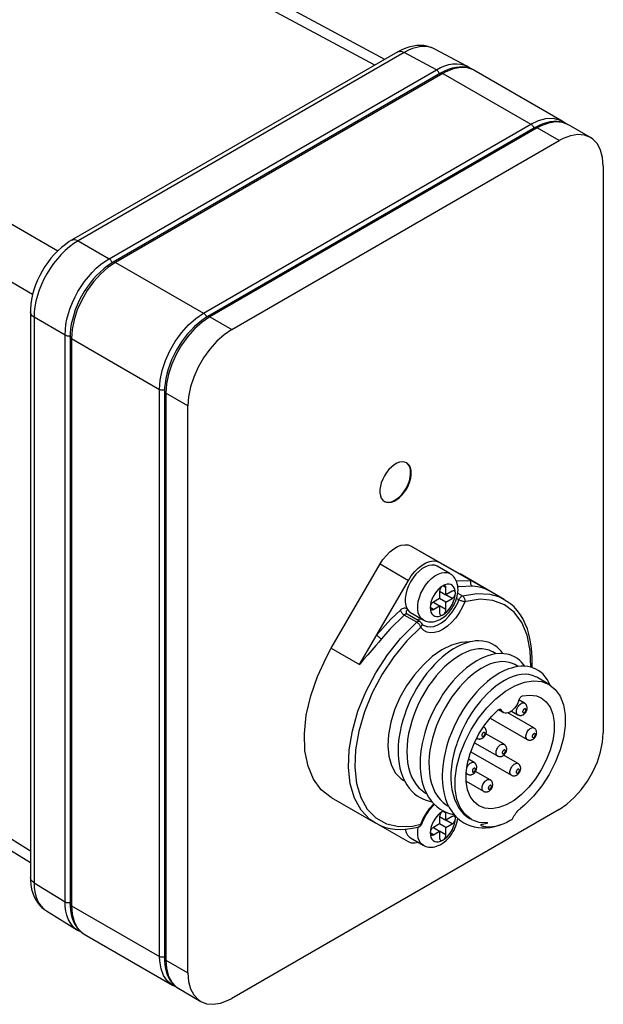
# Paper-space layout 'Layout1' of a CAD drawing. Extents: x 0 to 594, y 0 to 420.
# Tile 7 of 9: x 460 to 525, y 240 to 351. Entities that reach past the tile are written whole.
import ezdxf

# ---------------------------------------------------------------- set-up
doc = ezdxf.new("R2010")
doc.units = 0
doc.layers.add('LAYER0', color=7, linetype='CONTINUOUS')

# ---------------------------------------------------------------- blocks, each defined once
blk = doc.blocks.new('VIEW__0')
at = {"layer": 'LAYER0', "color": 136, "linetype": 'CONTINUOUS'}
for p, q in [((499.41, 345.59), (484.76, 353.47)), ((502.73, 347.03), (466.1, 325.87)), ((506.34, 345.08), (502.73, 347.03)), ((469.58, 323.86), (506.34, 345.08)), ((507.06, 344.68), (470.29, 323.45)), ((507.06, 344.68), (516.96, 338.97)), ((480.19, 317.74), (516.96, 338.97)), ((517.67, 338.56), (480.9, 317.33)), ((520.14, 337.13), (517.67, 338.56)), ((449.41, 333.06), (463.81, 324.75)), ((460.98, 319.85), (446.58, 328.16)), ((466.1, 325.87), (469.58, 323.86)), ((470.29, 323.45), (480.19, 317.74)), ((464.63, 315.29), (461.15, 317.3)), ((461.15, 317.3), (461.15, 253.77)), ((480.9, 317.33), (483.37, 315.9)), ((464.63, 251.62), (464.63, 315.29)), ((465.34, 314.88), (475.24, 309.17)), ((465.34, 314.88), (465.34, 251.19)), ((475.24, 245.48), (475.24, 309.17)), ((478.42, 307.33), (475.95, 308.76)), ((475.95, 308.76), (475.95, 245.07)), ((503.5, 291.58), (506.68, 289.75)), ((500.01, 289.57), (503.19, 287.73)), ((508.98, 288.47), (512.16, 286.63)), ((507.41, 286.92), (507.06, 287.12)), ((508.12, 285.69), (507.41, 286.1)), ((508.87, 285.55), (508.6, 285.7)), ((508.73, 286.29), (509.27, 285.98)), ((506, 284.47), (505.64, 284.67)), ((507.41, 284.47), (506.7, 284.87)), ((504.14, 283.02), (502.73, 283.84)), ((494.53, 280.12), (497.71, 278.29)), ((513.65, 273.14), (513.45, 273.25)), ((446.58, 266.11), (460.73, 257.36)), ((507.41, 261.6), (507.06, 261.81)), ((508.12, 260.38), (507.41, 260.79)), ((506, 259.15), (505.64, 259.36)), ((507.41, 259.15), (506.7, 259.56)), ((461.15, 253.77), (464.63, 251.62)), ((465.34, 251.19), (475.24, 245.48)), ((475.95, 245.07), (478.42, 243.64))]:
    blk.add_line(p, q, dxfattribs=at)
at = {"layer": 'LAYER0', "color": 4, "linetype": 'CONTINUOUS'}
for p, q in [((500.55, 346.25), (486.71, 353.7)), ((509.77, 345.47), (506.16, 347.41)), ((502, 347.09), (465.36, 325.94)), ((510.16, 345.21), (509.77, 345.47)), ((510.56, 345.03), (510.5, 345.07)), ((506.81, 344.71), (470.04, 323.48)), ((520.46, 339.31), (510.56, 345.03)), ((517.42, 338.58), (480.65, 317.36)), ((520.8, 339.08), (520.46, 339.31)), ((521.16, 338.91), (521.1, 338.94)), ((523.64, 337.48), (521.17, 338.91)), ((483.37, 315.9), (520.14, 337.13)), ((525.09, 334.27), (525.09, 270.59)), ((460.73, 317.9), (460.73, 254.37)), ((465.19, 315.09), (465.19, 251.4)), ((475.8, 308.96), (475.8, 245.27)), ((478.42, 243.64), (478.42, 307.33)), ((503.5, 291.58), (508.98, 288.47)), ((494.53, 280.12), (500.01, 289.57)), ((507.85, 288.49), (506.44, 289.31)), ((506.68, 289.75), (510.23, 287.73)), ((499.64, 281.61), (503.19, 287.73)), ((513.95, 285.59), (509.01, 288.45)), ((510.23, 287.73), (512.16, 286.63)), ((506.7, 286.51), (506.7, 285.69)), ((506.7, 286.51), (507.41, 286.1)), ((507.41, 286.1), (507.41, 286.92)), ((508.12, 286.51), (507.41, 286.1)), ((506.7, 285.69), (506, 285.28)), ((507.41, 285.28), (506.7, 285.69)), ((507.41, 285.28), (508.12, 285.69)), ((506, 285.28), (506.7, 284.87)), ((506, 284.47), (506.7, 284.87)), ((506.7, 284.87), (506.7, 284.06)), ((507.41, 284.47), (507.41, 285.28)), ((503.07, 283.93), (503.02, 283.97)), ((504.48, 283.11), (503.07, 283.93)), ((503.44, 284.11), (504.85, 283.3)), ((497.71, 278.29), (499.64, 281.61)), ((513.06, 279.47), (512.67, 279.7)), ((515.53, 278.04), (515.14, 278.27)), ((519, 276.04), (517.62, 276.84)), ((516.23, 273.94), (515.61, 274.3)), ((513.31, 273.2), (513.87, 272.88)), ((512.38, 272.27), (516.55, 269.86)), ((517.3, 271.16), (514.38, 272.85)), ((514.77, 273.05), (515.48, 272.64)), ((511.65, 271.29), (511.64, 271.3)), ((510.86, 270.01), (510.9, 269.99)), ((513.94, 269.32), (511.91, 270.49)), ((510.62, 269.5), (513.19, 268.02)), ((510.2, 268.48), (514.76, 265.85)), ((515.51, 267.15), (513.89, 268.08)), ((510.57, 267.27), (509.95, 267.63)), ((509.69, 266.05), (509.82, 265.97)), ((512.37, 265.34), (510.75, 266.28)), ((502.68, 265.25), (502.76, 265.21)), ((509.69, 265.16), (511.62, 264.04)), ((447.36, 264.31), (460.73, 256.04)), ((494.51, 263.34), (499.45, 260.48)), ((505.16, 263.83), (505.24, 263.78)), ((507.63, 262.4), (507.72, 262.35)), ((520.14, 262.01), (483.37, 240.78)), ((506.7, 261.2), (506.7, 260.38)), ((506.7, 261.2), (507.41, 260.79)), ((507.41, 260.79), (507.41, 261.6)), ((508.12, 261.2), (507.41, 260.79)), ((503.19, 258.37), (499.79, 260.3)), ((506.7, 260.38), (506, 259.97)), ((506, 259.97), (506.7, 259.56)), ((507.41, 259.97), (506.7, 260.38)), ((507.41, 259.97), (508.12, 260.38)), ((507.41, 259.15), (507.41, 259.97)), ((510.11, 260.97), (510.25, 260.89)), ((513.44, 260.23), (513.49, 260.24)), ((503.44, 258.8), (504.85, 257.99)), ((506, 259.15), (506.7, 259.56)), ((506.7, 259.56), (506.7, 258.75)), ((462.53, 250.61), (466.02, 248.45)), ((466.02, 248.45), (466.42, 248.24)), ((466.79, 247.99), (476.69, 242.27)), ((476.69, 242.27), (477.05, 242.1)), ((477.4, 241.87), (479.87, 240.44))]:
    blk.add_line(p, q, dxfattribs=at)
at = {"layer": 'LAYER0', "color": 4, "linetype": 'CONTINUOUS', "flags": 128}
for points in [[(506.16, 347.41), (505.95, 347.52), (505.62, 347.64), (505.28, 347.74), (504.92, 347.8), (504.55, 347.82), (504.16, 347.81), (503.76, 347.75), (503.34, 347.66), (502.9, 347.52), (502.45, 347.33), (502, 347.09)], [(510.5, 345.07), (510.28, 345.17), (509.96, 345.28), (509.63, 345.36), (509.27, 345.4), (508.9, 345.39), (508.51, 345.35), (508.1, 345.26), (507.68, 345.12), (507.26, 344.94), (506.81, 344.71)], [(510.5, 345.07), (509.82, 345.3), (509.07, 345.35), (508.25, 345.2), (507.4, 344.87), (507.06, 344.68)], [(510.56, 345.03), (510.5, 345.07)], [(521.1, 338.94), (520.89, 339.04), (520.57, 339.16), (520.23, 339.24), (519.88, 339.27), (519.5, 339.27), (519.11, 339.23), (518.71, 339.14), (518.29, 339), (517.87, 338.82), (517.42, 338.58)], [(523.64, 337.48), (522.98, 337.74), (522.23, 337.8), (521.42, 337.68), (520.57, 337.36), (520.14, 337.13)], [(525.09, 334.27), (525.01, 335.22), (524.79, 336.06), (524.43, 336.75), (523.93, 337.28), (523.64, 337.48)], [(465.36, 325.94), (465.1, 325.78), (464.66, 325.47), (464.23, 325.13), (463.81, 324.75), (463.42, 324.34), (463.04, 323.91), (462.69, 323.45), (462.36, 322.97), (462.06, 322.48), (461.78, 321.97), (461.54, 321.45), (461.32, 320.92), (461.13, 320.38), (460.98, 319.84), (460.86, 319.29), (460.78, 318.74), (460.73, 318.2), (460.73, 317.9)], [(470.04, 323.48), (469.8, 323.34), (469.38, 323.05), (468.97, 322.72), (468.56, 322.36), (468.17, 321.97), (467.8, 321.56), (467.44, 321.11), (467.1, 320.65), (466.79, 320.17), (466.49, 319.67), (466.23, 319.15), (465.99, 318.63), (465.78, 318.1), (465.6, 317.57), (465.45, 317.04), (465.33, 316.51), (465.25, 315.99), (465.2, 315.48), (465.19, 315.09)], [(480.65, 317.36), (480.41, 317.21), (479.99, 316.92), (479.57, 316.6), (479.17, 316.24), (478.78, 315.85), (478.4, 315.43), (478.05, 314.99), (477.71, 314.53), (477.39, 314.04), (477.1, 313.54), (476.83, 313.03), (476.59, 312.51), (476.38, 311.98), (476.2, 311.45), (476.05, 310.91), (475.94, 310.39), (475.86, 309.86), (475.81, 309.35), (475.8, 308.96)], [(483.37, 315.9), (482.51, 315.32), (481.68, 314.58), (480.9, 313.71), (480.19, 312.73), (479.58, 311.67), (479.08, 310.57), (478.72, 309.46), (478.5, 308.36), (478.42, 307.33)], [(503.01, 300.92), (502.77, 301.01), (502.5, 301.04), (502.21, 300.99), (501.91, 300.88), (501.6, 300.7), (501.3, 300.46), (501.01, 300.17), (500.74, 299.84), (500.51, 299.48), (500.31, 299.09), (500.15, 298.69), (500.05, 298.3), (499.99, 297.92), (499.99, 297.56), (500.05, 297.24), (500.15, 296.97), (500.31, 296.75), (500.51, 296.59)], [(503.45, 299.82), (503.43, 300.16), (503.35, 300.45), (503.22, 300.7), (503.04, 300.89), (502.97, 300.94)], [(503.52, 299.78), (503.5, 300.11), (503.42, 300.41), (503.29, 300.66), (503.11, 300.85), (503.01, 300.92)], [(500.47, 296.61), (500.71, 296.53), (500.98, 296.52), (501.28, 296.57), (501.58, 296.7), (501.89, 296.89), (502.19, 297.13), (502.48, 297.43), (502.74, 297.77), (502.97, 298.14), (503.16, 298.53), (503.31, 298.92), (503.4, 299.32), (503.45, 299.69), (503.45, 299.82)], [(500.51, 296.59), (500.74, 296.5), (501.01, 296.47), (501.3, 296.52), (501.6, 296.63), (501.91, 296.81), (502.21, 297.05), (502.5, 297.34), (502.77, 297.67), (503.01, 298.03), (503.2, 298.42), (503.36, 298.82), (503.46, 299.21), (503.52, 299.59), (503.52, 299.78)], [(500.01, 289.57), (500.34, 290.08), (500.72, 290.54), (501.12, 290.95), (501.55, 291.28), (501.98, 291.52), (502.4, 291.68), (502.81, 291.74), (503.18, 291.71), (503.5, 291.58)], [(503.19, 287.73), (503.52, 288.24), (503.9, 288.71), (504.31, 289.11), (504.73, 289.44), (505.16, 289.69), (505.59, 289.84), (505.99, 289.91), (506.36, 289.87), (506.68, 289.75)], [(506.44, 289.31), (506.15, 289.42), (505.83, 289.45), (505.49, 289.39), (505.12, 289.26), (504.75, 289.05), (504.39, 288.76), (504.04, 288.41), (503.72, 288.02), (503.44, 287.58), (503.2, 287.11), (503.01, 286.64), (502.89, 286.16), (502.82, 285.71), (502.82, 285.28), (502.89, 284.89), (503.01, 284.57), (503.08, 284.45)], [(506.85, 283.4), (507.03, 283.51), (507.23, 283.65), (507.42, 283.81), (507.59, 283.99), (507.76, 284.17), (507.92, 284.37), (508.06, 284.57), (508.2, 284.78), (508.32, 285), (508.42, 285.22), (508.52, 285.45), (508.6, 285.69), (508.67, 285.93), (508.72, 286.17), (508.75, 286.41), (508.77, 286.66), (508.76, 286.9), (508.73, 287.13), (508.69, 287.33), (508.64, 287.52), (508.57, 287.69), (508.49, 287.84), (508.4, 287.98), (508.3, 288.11), (508.19, 288.24), (508.06, 288.35), (507.93, 288.44), (507.85, 288.49)], [(508.98, 288.47), (509.01, 288.45)], [(507.06, 287.12), (507, 287.08), (506.94, 287.03), (506.88, 286.96), (506.83, 286.89), (506.79, 286.82), (506.75, 286.74), (506.73, 286.66), (506.71, 286.58), (506.7, 286.51)], [(507.31, 287.14), (507.26, 287.16), (507.21, 287.17), (507.15, 287.16), (507.09, 287.14), (507.06, 287.12)], [(507.41, 286.92), (507.41, 286.98), (507.39, 287.04), (507.36, 287.09), (507.33, 287.13), (507.31, 287.14)], [(508.37, 286.53), (508.32, 286.55), (508.27, 286.56), (508.21, 286.55), (508.15, 286.52), (508.12, 286.51)], [(508.47, 286.3), (508.47, 286.37), (508.45, 286.43), (508.43, 286.48), (508.39, 286.52), (508.37, 286.53)], [(508.12, 285.69), (508.18, 285.73), (508.24, 285.79), (508.3, 285.85), (508.35, 285.92), (508.39, 285.99), (508.43, 286.07), (508.45, 286.15), (508.47, 286.23), (508.47, 286.3)], [(513.31, 285.9), (513.95, 285.59)], [(513.95, 285.59), (514.55, 285.19)], [(503.08, 284.45), (503.29, 284.22), (503.44, 284.11)], [(506, 285.28), (505.94, 285.24), (505.88, 285.19), (505.82, 285.13), (505.77, 285.06), (505.73, 284.98), (505.69, 284.9), (505.67, 284.82), (505.65, 284.74), (505.64, 284.67)], [(505.64, 284.67), (505.65, 284.6), (505.67, 284.54), (505.69, 284.49), (505.73, 284.46), (505.75, 284.44)], [(505.75, 284.44), (505.8, 284.42), (505.85, 284.42), (505.91, 284.43), (505.97, 284.45), (506, 284.47)], [(507.06, 283.85), (507.12, 283.9), (507.18, 283.95), (507.24, 284.01), (507.29, 284.08), (507.33, 284.16), (507.36, 284.23), (507.39, 284.31), (507.41, 284.39), (507.41, 284.47)], [(517.08, 277.93), (517.09, 278.2), (517.1, 278.94), (517.07, 279.66), (517, 280.36), (516.89, 281.03), (516.74, 281.67), (516.56, 282.27), (516.33, 282.84), (516.07, 283.38), (515.77, 283.87), (515.43, 284.33), (515.06, 284.74), (514.66, 285.1), (514.59, 285.16)], [(504.85, 283.3), (504.88, 283.28), (505.02, 283.21), (505.17, 283.16), (505.32, 283.11), (505.48, 283.09), (505.64, 283.07), (505.81, 283.07), (505.99, 283.09), (506.17, 283.12), (506.36, 283.17), (506.55, 283.25), (506.75, 283.34), (506.85, 283.4)], [(506.7, 284.06), (506.71, 283.99), (506.73, 283.93), (506.75, 283.88), (506.79, 283.84), (506.81, 283.83)], [(506.81, 283.83), (506.86, 283.81), (506.91, 283.81), (506.97, 283.82), (507.03, 283.84), (507.06, 283.85)], [(513.8, 279.5), (513.77, 279.54), (513.61, 279.77), (513.42, 279.98), (513.18, 280.21), (512.9, 280.42), (512.56, 280.61), (512.27, 280.74), (511.97, 280.83), (511.54, 280.91), (511.12, 280.94), (510.74, 280.92), (510.41, 280.88), (510.09, 280.81), (509.76, 280.72), (509.42, 280.6), (509.05, 280.45), (508.67, 280.26), (508.26, 280.03), (507.84, 279.76), (507.41, 279.45), (506.98, 279.09), (506.55, 278.7), (506.12, 278.27), (505.7, 277.81), (505.28, 277.3), (504.88, 276.77), (504.49, 276.2), (504.12, 275.59), (503.77, 274.96), (503.45, 274.34), (503.18, 273.73), (502.94, 273.14), (502.74, 272.57), (502.57, 272.02), (502.39, 271.37), (502.26, 270.77), (502.16, 270.21), (502.1, 269.7), (502.06, 269.19), (502.04, 268.67), (502.05, 268.16), (502.08, 267.64), (502.15, 267.14), (502.24, 266.65), (502.38, 266.15), (502.56, 265.64), (502.78, 265.17), (503.02, 264.75), (503.29, 264.38), (503.62, 264.01), (503.88, 263.77), (504.18, 263.54), (504.5, 263.34), (504.81, 263.18), (505.08, 263.07), (505.31, 262.99), (505.58, 262.92), (505.84, 262.86)], [(494.51, 263.34), (493.41, 264.2), (492.54, 265.39), (491.92, 266.86), (491.58, 268.59), (491.51, 270.52), (491.73, 272.59), (492.22, 274.76), (492.98, 276.95), (493.98, 279.12), (494.53, 280.12)], [(510.06, 280.81), (509.08, 280.75), (508.03, 280.45), (506.95, 279.91), (505.88, 279.17), (504.85, 278.22), (503.88, 277.12), (503, 275.88), (502.25, 274.56), (501.65, 273.18), (501.21, 271.79), (500.95, 270.43), (500.87, 269.14), (500.98, 267.97), (501.28, 266.94), (501.75, 266.09), (502.39, 265.45), (502.68, 265.25)], [(512.67, 279.7), (512.64, 279.71), (512.28, 279.88), (511.9, 279.98), (511.5, 280.03), (511.07, 280.03), (510.61, 279.96), (510.15, 279.84), (509.69, 279.67), (509.19, 279.43), (508.7, 279.15), (508.22, 278.81), (507.74, 278.44), (507.25, 278), (506.77, 277.51), (506.61, 277.34)], [(516.27, 278.08), (516.1, 278.32), (515.9, 278.55), (515.71, 278.74), (515.45, 278.94), (515.13, 279.14), (514.79, 279.29), (514.5, 279.39), (514.24, 279.45), (513.93, 279.49), (513.45, 279.51), (512.96, 279.46), (512.51, 279.37), (512.1, 279.25), (511.69, 279.09), (511.28, 278.9), (510.87, 278.69), (510.48, 278.44), (510.11, 278.18), (509.73, 277.89), (509.32, 277.55), (508.9, 277.15), (508.54, 276.79), (508.18, 276.39), (507.82, 275.95), (507.45, 275.46), (507.08, 274.93), (506.71, 274.36), (506.35, 273.75), (506.03, 273.12), (505.73, 272.49), (505.47, 271.86), (505.24, 271.24), (505.05, 270.61), (504.88, 270), (504.75, 269.4), (504.64, 268.81), (504.57, 268.23), (504.53, 267.68), (504.51, 267.16), (504.53, 266.67), (504.56, 266.21), (504.63, 265.68), (504.72, 265.21), (504.83, 264.8), (504.98, 264.36), (505.2, 263.85), (505.47, 263.37), (505.75, 262.97), (506.04, 262.64), (506.38, 262.33), (506.76, 262.04), (507.17, 261.81), (507.57, 261.63), (507.91, 261.52), (508.29, 261.44), (508.32, 261.43)], [(519.11, 275.97), (519.02, 276.17), (518.81, 276.56), (518.57, 276.89), (518.32, 277.18), (518.06, 277.41), (517.79, 277.6), (517.52, 277.75), (517.25, 277.87), (516.95, 277.97), (516.61, 278.04), (516.24, 278.08), (515.86, 278.08), (515.48, 278.04), (515.12, 277.97), (514.77, 277.88), (514.44, 277.78), (513.92, 277.56), (513.41, 277.29), (512.89, 276.97), (512.49, 276.69), (512.08, 276.36), (511.66, 276), (511.22, 275.57), (510.85, 275.18), (510.47, 274.74), (510.09, 274.26), (509.7, 273.73), (509.32, 273.15), (508.94, 272.52), (508.6, 271.87), (508.29, 271.24), (508.02, 270.62), (507.79, 270.02), (507.6, 269.44), (507.44, 268.89), (507.31, 268.36), (507.2, 267.87), (507.12, 267.4), (507.05, 266.86), (507.01, 266.36), (506.99, 265.91), (506.99, 265.48), (507.01, 265.04), (507.06, 264.58), (507.13, 264.11), (507.24, 263.59), (507.38, 263.14), (507.56, 262.67), (507.79, 262.21), (508.02, 261.83), (508.24, 261.53), (508.48, 261.25), (508.76, 260.98), (509.08, 260.72), (509.42, 260.5), (509.79, 260.31), (510.19, 260.16), (510.6, 260.04), (511.02, 259.97), (511.44, 259.93), (511.87, 259.94), (512.39, 259.99), (512.91, 260.08), (513.44, 260.23), (513.44, 260.23)], [(515.14, 278.27), (514.89, 278.39), (514.51, 278.52), (514.11, 278.59), (513.69, 278.6), (513.26, 278.56), (512.79, 278.46), (512.31, 278.3), (511.84, 278.09), (511.36, 277.83), (510.86, 277.51), (510.37, 277.13), (509.89, 276.72), (509.42, 276.27), (509.31, 276.15)], [(506.61, 277.34), (506.33, 277.01), (505.89, 276.46), (505.47, 275.87), (505.07, 275.25), (504.71, 274.62), (504.38, 273.97), (504.07, 273.28), (503.8, 272.58), (503.64, 272.13)], [(517.62, 276.84), (517.48, 276.91), (517.12, 277.06), (516.74, 277.14), (516.32, 277.18), (515.87, 277.15), (515.43, 277.07), (514.96, 276.94), (514.48, 276.74), (513.99, 276.49), (513.5, 276.19), (513.02, 275.85), (512.53, 275.44), (512.05, 274.99), (511.59, 274.51), (511.28, 274.16)], [(509.31, 276.15), (508.96, 275.76), (508.51, 275.21), (508.09, 274.65), (507.69, 274.05), (507.31, 273.41), (506.96, 272.75), (506.65, 272.09), (506.37, 271.41), (506.2, 270.97)], [(510.25, 260.89), (509.56, 261.44), (509.02, 262.21), (508.65, 263.16), (508.46, 264.28), (508.46, 265.53), (508.65, 266.86), (509.02, 268.24), (509.56, 269.63), (510.25, 270.99), (511.08, 272.27), (512.01, 273.43), (513.02, 274.44), (514.09, 275.27), (515.16, 275.89), (516.23, 276.29), (517.24, 276.45), (518.17, 276.36), (519, 276.04)], [(519, 276.04), (519.69, 275.49), (520.23, 274.72), (520.6, 273.76), (520.79, 272.64), (520.79, 271.4), (520.6, 270.06), (520.23, 268.68), (519.69, 267.29), (519, 265.94), (518.17, 264.66), (517.24, 263.5), (516.23, 262.49), (515.77, 262.1)], [(518.12, 274.53), (518.68, 274.08), (519.11, 273.47), (519.41, 272.7), (519.56, 271.81), (519.56, 270.81), (519.41, 269.74), (519.11, 268.64), (518.68, 267.53), (518.12, 266.44), (517.46, 265.42), (516.72, 264.49), (515.91, 263.68), (515.06, 263.02), (514.19, 262.52), (513.34, 262.2), (512.53, 262.08), (511.79, 262.14), (511.12, 262.4)], [(515.6, 274.27), (515.63, 274.35), (515.67, 274.43), (515.72, 274.51), (515.77, 274.57), (515.82, 274.63), (515.88, 274.68), (515.95, 274.72), (516.01, 274.75), (516.03, 274.76)], [(516.03, 274.76), (516.83, 274.85), (517.57, 274.76), (518.12, 274.53)], [(511.28, 274.16), (511.14, 273.99), (510.71, 273.42), (510.29, 272.82), (509.91, 272.2), (509.56, 271.57), (509.23, 270.89), (508.93, 270.2), (508.67, 269.52), (508.63, 269.38)], [(513.22, 273.13), (513.28, 273.18), (513.34, 273.22), (513.4, 273.24), (513.46, 273.25), (513.51, 273.25), (513.56, 273.23), (513.57, 273.23)], [(513.57, 273.23), (513.61, 273.2), (513.64, 273.16), (513.65, 273.14)], [(515.6, 274.27), (515.52, 274.04), (515.41, 273.8), (515.27, 273.58), (515.11, 273.37), (514.94, 273.19), (514.76, 273.04), (514.58, 272.93), (514.39, 272.85), (514.22, 272.81), (514.05, 272.82), (513.91, 272.86), (513.87, 272.88)], [(516.11, 272.65), (516.15, 272.68), (516.2, 272.72), (516.25, 272.76), (516.29, 272.8), (516.34, 272.85), (516.37, 272.9), (516.41, 272.96), (516.44, 273.01), (516.47, 273.07), (516.49, 273.13), (516.51, 273.2), (516.52, 273.26), (516.53, 273.33), (516.53, 273.39), (516.53, 273.45), (516.52, 273.5), (516.51, 273.56), (516.5, 273.61), (516.48, 273.65), (516.46, 273.7), (516.44, 273.74), (516.41, 273.78), (516.38, 273.82), (516.34, 273.86), (516.3, 273.89), (516.26, 273.92), (516.23, 273.94)], [(503.64, 272.13), (503.57, 271.9), (503.38, 271.22), (503.22, 270.52), (503.11, 269.83), (503.05, 269.17), (503.02, 268.52), (503.04, 267.88), (503.11, 267.27), (503.22, 266.71), (503.36, 266.18), (503.56, 265.67), (503.8, 265.2), (504.07, 264.79), (504.38, 264.43), (504.74, 264.11), (505.13, 263.84), (505.16, 263.83)], [(511.12, 262.4), (510.57, 262.84), (510.14, 263.46), (509.84, 264.22), (509.69, 265.12), (509.69, 266.11), (509.84, 267.18), (510.14, 268.29), (510.57, 269.4), (511.12, 270.48), (511.79, 271.51), (512.53, 272.44), (513.22, 273.13)], [(513.87, 272.88), (513.76, 272.97), (513.66, 273.11), (513.65, 273.14)], [(515.48, 272.64), (515.51, 272.62), (515.55, 272.6), (515.6, 272.59), (515.65, 272.58), (515.69, 272.57), (515.74, 272.56), (515.79, 272.56), (515.84, 272.56), (515.89, 272.57), (515.94, 272.58), (515.99, 272.6), (516.04, 272.62), (516.09, 272.64), (516.11, 272.65)], [(506.2, 270.97), (506.12, 270.71), (505.91, 270.01), (505.75, 269.33), (505.62, 268.65), (505.54, 267.97), (505.5, 267.3), (505.51, 266.67), (505.55, 266.06), (505.65, 265.47), (505.79, 264.91), (505.96, 264.41), (506.18, 263.94), (506.45, 263.5), (506.75, 263.11), (507.09, 262.79), (507.45, 262.51), (507.63, 262.4)], [(511.52, 270), (511.57, 270.03), (511.62, 270.07), (511.66, 270.11), (511.71, 270.15), (511.75, 270.2), (511.79, 270.25), (511.82, 270.31), (511.85, 270.37), (511.88, 270.42), (511.9, 270.49), (511.92, 270.55), (511.94, 270.62), (511.95, 270.68), (511.95, 270.74), (511.95, 270.8), (511.94, 270.86), (511.93, 270.91), (511.91, 270.96), (511.9, 271.01), (511.87, 271.05), (511.85, 271.09), (511.82, 271.13), (511.79, 271.17), (511.75, 271.21), (511.72, 271.24), (511.67, 271.27), (511.65, 271.29)], [(517.18, 269.87), (517.22, 269.9), (517.27, 269.93), (517.32, 269.97), (517.37, 270.02), (517.41, 270.07), (517.45, 270.12), (517.48, 270.17), (517.51, 270.23), (517.54, 270.29), (517.56, 270.35), (517.58, 270.42), (517.6, 270.48), (517.6, 270.55), (517.61, 270.61), (517.6, 270.67), (517.6, 270.72), (517.59, 270.77), (517.57, 270.82), (517.55, 270.87), (517.53, 270.92), (517.51, 270.96), (517.48, 271), (517.45, 271.04), (517.41, 271.08), (517.37, 271.11), (517.33, 271.14), (517.3, 271.16)], [(510.9, 269.99), (510.92, 269.98), (510.97, 269.96), (511.01, 269.94), (511.06, 269.93), (511.11, 269.92), (511.16, 269.91), (511.21, 269.91), (511.25, 269.92), (511.3, 269.92), (511.35, 269.93), (511.4, 269.95), (511.45, 269.97), (511.5, 269.99), (511.52, 270)], [(516.55, 269.86), (516.58, 269.84), (516.63, 269.82), (516.67, 269.81), (516.72, 269.79), (516.77, 269.78), (516.81, 269.78), (516.86, 269.78), (516.91, 269.78), (516.96, 269.79), (517.01, 269.8), (517.06, 269.82), (517.11, 269.84), (517.16, 269.86), (517.18, 269.87)], [(520.14, 262.01), (521, 262.6), (521.83, 263.33), (522.61, 264.21), (523.32, 265.19), (523.93, 266.24), (524.43, 267.35), (524.79, 268.46), (525.01, 269.55), (525.09, 270.59)], [(508.63, 269.38), (508.46, 268.84), (508.27, 268.14), (508.13, 267.44), (508.04, 266.77), (507.98, 266.11), (507.97, 265.46), (508.01, 264.83), (508.08, 264.24), (508.21, 263.69), (508.37, 263.15), (508.58, 262.66), (508.83, 262.22), (509.11, 261.82), (509.44, 261.47), (509.81, 261.16), (510.11, 260.97)], [(513.81, 268.03), (513.86, 268.06), (513.91, 268.09), (513.96, 268.14), (514, 268.18), (514.04, 268.23), (514.08, 268.28), (514.12, 268.34), (514.15, 268.39), (514.17, 268.45), (514.2, 268.51), (514.22, 268.58), (514.23, 268.64), (514.24, 268.71), (514.24, 268.77), (514.24, 268.83), (514.23, 268.88), (514.22, 268.93), (514.21, 268.98), (514.19, 269.03), (514.17, 269.08), (514.14, 269.12), (514.12, 269.16), (514.08, 269.2), (514.05, 269.24), (514.01, 269.27), (513.97, 269.3), (513.94, 269.32)], [(513.19, 268.02), (513.22, 268), (513.26, 267.98), (513.31, 267.97), (513.35, 267.95), (513.4, 267.94), (513.45, 267.94), (513.5, 267.94), (513.55, 267.94), (513.6, 267.95), (513.65, 267.96), (513.7, 267.98), (513.75, 268), (513.8, 268.02), (513.81, 268.03)], [(510.45, 265.98), (510.49, 266.01), (510.54, 266.05), (510.59, 266.09), (510.64, 266.13), (510.68, 266.18), (510.72, 266.23), (510.75, 266.29), (510.78, 266.35), (510.81, 266.4), (510.83, 266.47), (510.85, 266.53), (510.86, 266.6), (510.87, 266.66), (510.88, 266.72), (510.87, 266.78), (510.87, 266.84), (510.86, 266.89), (510.84, 266.94), (510.82, 266.99), (510.8, 267.03), (510.78, 267.07), (510.75, 267.11), (510.72, 267.15), (510.68, 267.19), (510.64, 267.22), (510.6, 267.25), (510.57, 267.27)], [(515.38, 265.87), (515.43, 265.9), (515.48, 265.93), (515.52, 265.97), (515.57, 266.02), (515.61, 266.07), (515.65, 266.12), (515.68, 266.17), (515.71, 266.23), (515.74, 266.29), (515.76, 266.35), (515.78, 266.41), (515.8, 266.48), (515.81, 266.55), (515.81, 266.61), (515.81, 266.66), (515.8, 266.72), (515.79, 266.77), (515.77, 266.82), (515.76, 266.87), (515.73, 266.91), (515.71, 266.96), (515.68, 267), (515.65, 267.04), (515.61, 267.07), (515.58, 267.11), (515.53, 267.14), (515.51, 267.15)], [(509.82, 265.97), (509.85, 265.96), (509.9, 265.94), (509.94, 265.92), (509.99, 265.91), (510.04, 265.9), (510.08, 265.89), (510.13, 265.89), (510.18, 265.9), (510.23, 265.9), (510.28, 265.91), (510.33, 265.93), (510.38, 265.95), (510.43, 265.97), (510.45, 265.98)], [(514.76, 265.85), (514.78, 265.84), (514.83, 265.82), (514.87, 265.8), (514.92, 265.79), (514.97, 265.78), (515.02, 265.78), (515.07, 265.78), (515.12, 265.78), (515.16, 265.79), (515.21, 265.8), (515.26, 265.81), (515.31, 265.83), (515.36, 265.86), (515.38, 265.87)], [(512.25, 264.06), (512.29, 264.09), (512.34, 264.12), (512.39, 264.16), (512.43, 264.21), (512.48, 264.26), (512.51, 264.31), (512.55, 264.36), (512.58, 264.42), (512.61, 264.48), (512.63, 264.54), (512.65, 264.6), (512.66, 264.67), (512.67, 264.74), (512.67, 264.8), (512.67, 264.85), (512.66, 264.91), (512.65, 264.96), (512.64, 265.01), (512.62, 265.06), (512.6, 265.1), (512.58, 265.15), (512.55, 265.19), (512.52, 265.23), (512.48, 265.26), (512.44, 265.3), (512.4, 265.33), (512.37, 265.34)], [(511.62, 264.04), (511.65, 264.03), (511.69, 264.01), (511.74, 263.99), (511.79, 263.98), (511.83, 263.97), (511.88, 263.97), (511.93, 263.97), (511.98, 263.97), (512.03, 263.98), (512.08, 263.99), (512.13, 264), (512.18, 264.02), (512.23, 264.05), (512.25, 264.06)], [(504.7, 260.36), (504.78, 260.57), (504.9, 260.83), (505.03, 261.09), (505.17, 261.34), (505.33, 261.59), (505.49, 261.83), (505.67, 262.06), (505.85, 262.28), (506.03, 262.48), (506.12, 262.57)], [(507.06, 261.81), (507, 261.77), (506.94, 261.71), (506.88, 261.65), (506.83, 261.58), (506.79, 261.51), (506.75, 261.43), (506.73, 261.35), (506.71, 261.27), (506.7, 261.2)], [(507.12, 261.84), (507.06, 261.81)], [(507.41, 261.6), (507.41, 261.67), (507.4, 261.71)], [(508.37, 261.22), (508.32, 261.24), (508.27, 261.24), (508.21, 261.24), (508.15, 261.21), (508.12, 261.2)], [(508.47, 260.99), (508.47, 261.06), (508.45, 261.12), (508.43, 261.17), (508.39, 261.21), (508.37, 261.22)], [(514.85, 260.86), (514.92, 261.01), (514.99, 261.16), (515.08, 261.31), (515.17, 261.45), (515.27, 261.59), (515.37, 261.71), (515.48, 261.84), (515.6, 261.95), (515.68, 262.03), (515.77, 262.1)], [(499.45, 260.48), (498.86, 260.88)], [(500.1, 260.17), (499.45, 260.48)], [(500.15, 260.14), (500.61, 259.98), (501.14, 259.86), (501.69, 259.78), (502.26, 259.76), (502.84, 259.78), (503.44, 259.85), (504.05, 259.97), (504.37, 260.06)], [(506, 259.97), (505.94, 259.93), (505.88, 259.88), (505.82, 259.81), (505.77, 259.74), (505.73, 259.67), (505.69, 259.59), (505.67, 259.51), (505.65, 259.43), (505.64, 259.36)], [(506.85, 258.08), (507.03, 258.2), (507.23, 258.34), (507.42, 258.5), (507.59, 258.67), (507.76, 258.86), (507.92, 259.05), (508.06, 259.26), (508.2, 259.47), (508.32, 259.69), (508.42, 259.91), (508.52, 260.14), (508.6, 260.38), (508.67, 260.61), (508.72, 260.86), (508.74, 261)], [(508.12, 260.38), (508.18, 260.42), (508.24, 260.47), (508.3, 260.54), (508.35, 260.61), (508.39, 260.68), (508.43, 260.76), (508.45, 260.84), (508.47, 260.92), (508.47, 260.99)], [(512.1, 260.48), (511.16, 260.54), (510.32, 260.85), (510.25, 260.89)], [(513.48, 260.24), (513.44, 260.23), (512.97, 260.1), (512.66, 260.05), (512.36, 260.02), (512.06, 260.02), (511.86, 260.04), (511.67, 260.07), (511.58, 260.1), (511.49, 260.13), (511.43, 260.16), (511.4, 260.18), (511.39, 260.19), (511.37, 260.2), (511.36, 260.22), (511.36, 260.22), (511.35, 260.23), (511.35, 260.24), (511.35, 260.24), (511.35, 260.25), (511.35, 260.25), (511.35, 260.25), (511.35, 260.26), (511.35, 260.26), (511.35, 260.26), (511.35, 260.26), (511.35, 260.27), (511.35, 260.27), (511.35, 260.27), (511.35, 260.27), (511.35, 260.27), (511.35, 260.28), (511.35, 260.28), (511.36, 260.28), (511.36, 260.28), (511.36, 260.28), (511.36, 260.29), (511.36, 260.29), (511.36, 260.29), (511.37, 260.29), (511.37, 260.3), (511.37, 260.3), (511.38, 260.31), (511.38, 260.31), (511.39, 260.31), (511.4, 260.32), (511.43, 260.33), (511.46, 260.35), (511.52, 260.36), (512, 260.46), (512.1, 260.48)], [(514.85, 260.86), (514.62, 260.74), (514.26, 260.55), (513.91, 260.4), (513.48, 260.24)], [(502.85, 259.78), (502.94, 259.42), (503.1, 259.12), (503.31, 258.89), (503.44, 258.8)], [(505.64, 259.36), (505.65, 259.29), (505.67, 259.23), (505.69, 259.18), (505.73, 259.14), (505.75, 259.13)], [(505.75, 259.13), (505.8, 259.11), (505.85, 259.11), (505.91, 259.12), (505.97, 259.14), (506, 259.15)], [(507.06, 258.54), (507.12, 258.58), (507.18, 258.64), (507.24, 258.7), (507.29, 258.77), (507.33, 258.84), (507.36, 258.92), (507.39, 259), (507.41, 259.08), (507.41, 259.15)], [(504.34, 258.28), (503.93, 258.21), (503.55, 258.23), (503.22, 258.35), (503.19, 258.37)], [(504.85, 257.99), (504.88, 257.97), (505.02, 257.9), (505.17, 257.84), (505.32, 257.8), (505.48, 257.77), (505.64, 257.76), (505.81, 257.76), (505.99, 257.78), (506.17, 257.81), (506.36, 257.86), (506.55, 257.94), (506.75, 258.03), (506.85, 258.08)], [(506.7, 258.75), (506.71, 258.68), (506.73, 258.62), (506.75, 258.57), (506.79, 258.53), (506.81, 258.52)], [(506.81, 258.52), (506.86, 258.5), (506.91, 258.49), (506.97, 258.5), (507.03, 258.53), (507.06, 258.54)], [(460.73, 254.37), (460.73, 254.07), (460.78, 253.55), (460.87, 253.05), (461, 252.59), (461.16, 252.2), (461.34, 251.85), (461.54, 251.54), (461.76, 251.26), (462.02, 250.99), (462.31, 250.76), (462.53, 250.61)], [(465.19, 251.4), (465.2, 251.13), (465.24, 250.65), (465.31, 250.2), (465.43, 249.77), (465.58, 249.38), (465.76, 249.02), (465.98, 248.71), (466.22, 248.43), (466.48, 248.2), (466.76, 248), (466.79, 247.99)], [(475.8, 245.27), (475.81, 245), (475.84, 244.53), (475.92, 244.08), (476.04, 243.65), (476.19, 243.26), (476.37, 242.9), (476.58, 242.58), (476.82, 242.31), (477.09, 242.07), (477.37, 241.88), (477.4, 241.87)], [(478.42, 243.64), (478.5, 242.69), (478.72, 241.86), (479.08, 241.17), (479.58, 240.64), (479.87, 240.44)], [(479.87, 240.44), (480.53, 240.18), (481.28, 240.11), (482.09, 240.24), (482.94, 240.56), (483.37, 240.78)]]:
    blk.add_lwpolyline(points, dxfattribs=at)
at = {"layer": 'LAYER0', "color": 136, "linetype": 'CONTINUOUS', "flags": 128}
for points in [[(506.16, 347.41), (505.8, 347.57), (505.42, 347.66), (505.01, 347.7), (504.58, 347.68), (504.13, 347.6), (503.67, 347.47), (503.2, 347.27), (502.73, 347.03)], [(502, 347.09), (502.14, 347.14), (502.3, 347.16), (502.47, 347.13), (502.66, 347.06), (502.73, 347.03)], [(506.34, 345.08), (506.81, 345.33), (507.28, 345.53), (507.74, 345.66), (508.19, 345.74), (508.62, 345.76), (509.03, 345.72), (509.42, 345.62), (509.77, 345.47)], [(506.68, 344.63), (506.65, 344.71), (506.61, 344.79), (506.57, 344.86), (506.52, 344.93), (506.46, 344.99), (506.4, 345.05), (506.34, 345.08)], [(506.81, 344.71), (506.86, 344.73), (506.91, 344.73), (506.97, 344.72), (507.03, 344.7), (507.06, 344.68)], [(516.96, 338.97), (517.82, 339.38), (518.65, 339.6), (519.43, 339.63), (520.14, 339.47), (520.46, 339.31)], [(516.96, 338.97), (517.02, 338.93), (517.08, 338.87), (517.13, 338.81), (517.19, 338.74), (517.23, 338.67), (517.26, 338.59), (517.29, 338.51)], [(517.42, 338.58), (517.46, 338.6), (517.52, 338.61), (517.57, 338.6), (517.63, 338.58), (517.67, 338.56)], [(521.17, 338.91), (520.5, 339.16), (519.76, 339.23), (518.95, 339.1), (518.1, 338.79), (517.67, 338.56)], [(466.1, 325.87), (465.61, 325.57), (465.13, 325.21), (464.65, 324.8), (464.2, 324.35), (463.76, 323.86), (463.34, 323.33), (462.95, 322.77), (462.59, 322.18), (462.26, 321.58), (461.97, 320.96), (461.72, 320.34), (461.52, 319.71), (461.35, 319.09), (461.24, 318.47), (461.17, 317.88), (461.15, 317.3)], [(465.36, 325.94), (465.51, 325.99), (465.67, 326.01), (465.84, 325.98), (466.02, 325.91), (466.1, 325.87)], [(464.63, 315.29), (464.66, 315.86), (464.73, 316.46), (464.84, 317.07), (465.01, 317.7), (465.21, 318.32), (465.46, 318.95), (465.75, 319.57), (466.08, 320.17), (466.44, 320.75), (466.83, 321.31), (467.25, 321.84), (467.69, 322.33), (468.14, 322.79), (468.61, 323.2), (469.1, 323.55), (469.58, 323.86)], [(470.29, 323.45), (469.43, 322.87), (468.6, 322.13), (467.81, 321.26), (467.11, 320.28), (466.5, 319.22), (466, 318.12), (465.64, 317.01), (465.41, 315.92), (465.34, 314.88)], [(469.92, 323.41), (469.89, 323.49), (469.85, 323.56), (469.81, 323.64), (469.76, 323.71), (469.7, 323.77), (469.64, 323.82), (469.58, 323.86), (469.58, 323.86)], [(470.29, 323.45), (470.23, 323.48), (470.17, 323.5), (470.11, 323.5), (470.06, 323.49), (470.04, 323.48)], [(461.15, 317.3), (460.98, 317.42), (460.85, 317.55), (460.77, 317.69), (460.73, 317.84), (460.73, 317.9)], [(475.24, 309.17), (475.31, 310.2), (475.54, 311.29), (475.9, 312.41), (476.4, 313.51), (477.01, 314.56), (477.71, 315.54), (478.5, 316.42), (479.33, 317.16), (480.19, 317.74)], [(480.19, 317.74), (480.25, 317.7), (480.31, 317.64), (480.37, 317.58), (480.42, 317.51), (480.46, 317.44), (480.49, 317.36), (480.52, 317.28)], [(480.9, 317.33), (480.04, 316.75), (479.2, 316.01), (478.42, 315.14), (477.71, 314.16), (477.1, 313.1), (476.61, 312), (476.24, 310.88), (476.02, 309.79), (475.95, 308.76)], [(480.9, 317.33), (480.83, 317.36), (480.77, 317.38), (480.72, 317.38), (480.67, 317.37), (480.65, 317.36)], [(464.63, 315.29), (464.7, 315.26), (464.77, 315.23), (464.85, 315.21), (464.94, 315.2), (465.03, 315.2), (465.11, 315.21), (465.2, 315.23), (465.2, 315.23)], [(465.34, 314.88), (465.28, 314.92), (465.24, 314.96), (465.21, 315.01), (465.19, 315.06), (465.19, 315.09)], [(475.8, 309.11), (475.72, 309.09), (475.64, 309.08), (475.55, 309.08), (475.46, 309.09), (475.38, 309.11), (475.31, 309.13), (475.24, 309.17)], [(475.95, 308.76), (475.89, 308.8), (475.85, 308.84), (475.82, 308.89), (475.8, 308.94), (475.8, 308.96)], [(504.85, 283.3), (504.61, 283.49), (504.43, 283.75), (504.3, 284.08), (504.24, 284.46), (504.24, 284.89), (504.3, 285.35), (504.43, 285.82), (504.61, 286.3), (504.85, 286.76), (505.13, 287.2), (505.45, 287.6), (505.8, 287.94), (506.17, 288.23), (506.54, 288.44), (506.9, 288.58), (507.25, 288.63), (507.57, 288.6), (507.85, 288.49)], [(508.58, 287.66), (510.15, 287.73), (510.23, 287.73)], [(510.41, 287.07), (510.35, 287.11), (510.3, 287.16), (510.26, 287.23), (510.22, 287.3), (510.2, 287.38), (510.19, 287.47), (510.19, 287.56), (510.21, 287.64), (510.23, 287.73)], [(507.06, 287.12), (506.81, 286.95), (506.57, 286.74), (506.35, 286.49), (506.15, 286.21), (505.98, 285.91), (505.83, 285.6), (505.73, 285.28), (505.67, 284.97), (505.64, 284.67)], [(508.47, 286.3), (508.45, 286.57), (508.39, 286.81), (508.28, 287.01), (508.14, 287.16), (507.97, 287.26), (507.77, 287.31), (507.54, 287.3), (507.3, 287.24), (507.06, 287.12)], [(510.41, 287.07), (508.87, 287.01), (508.75, 286.99)], [(512.16, 286.63), (512.15, 286.63), (511.89, 286.76), (511.61, 286.86), (511.31, 286.94), (510.97, 287), (510.7, 287.04), (510.41, 287.07)], [(504.96, 282.66), (505.29, 282.53), (505.66, 282.5), (506.06, 282.56), (506.49, 282.72), (506.92, 282.97), (507.35, 283.3), (507.75, 283.71), (508.12, 284.17), (508.46, 284.68), (508.73, 285.22), (508.87, 285.55)], [(507.06, 283.85), (507.3, 284.02), (507.54, 284.23), (507.77, 284.48), (507.97, 284.76), (508.14, 285.06), (508.28, 285.38), (508.39, 285.7), (508.45, 286.01), (508.47, 286.3)], [(508.87, 285.55), (508.9, 285.63), (508.95, 285.71), (509, 285.78), (509.05, 285.84), (509.11, 285.89), (509.17, 285.94), (509.23, 285.97), (509.27, 285.98)], [(509.53, 285.33), (509.47, 285.33), (509.4, 285.35), (509.33, 285.36), (509.25, 285.39), (509.17, 285.42), (509.09, 285.45), (509.01, 285.48), (508.93, 285.52), (508.87, 285.55)], [(509.27, 285.98), (510.87, 286.26), (512.36, 286.18), (513.31, 285.9)], [(509.27, 285.98), (509.33, 285.94), (509.38, 285.88), (509.43, 285.82), (509.47, 285.74), (509.5, 285.66), (509.53, 285.58), (509.54, 285.49), (509.54, 285.41), (509.53, 285.33)], [(516.95, 277.98), (516.89, 279.87), (516.55, 281.57), (515.94, 283.01), (515.07, 284.17), (513.98, 285), (512.69, 285.48), (511.24, 285.61), (509.67, 285.37), (509.53, 285.33)], [(499.64, 281.61), (501.21, 283.37), (502.29, 284.39)], [(503.08, 284.45), (503.01, 284.53), (502.93, 284.58), (502.83, 284.61), (502.72, 284.61), (502.6, 284.58), (502.48, 284.52), (502.35, 284.44), (502.29, 284.39)], [(502.29, 284.39), (502.31, 284.32), (502.34, 284.26), (502.38, 284.19), (502.43, 284.12), (502.48, 284.05), (502.54, 283.99), (502.6, 283.93), (502.67, 283.88), (502.73, 283.84)], [(503.02, 283.97), (502.99, 284.03), (502.97, 284.1), (502.97, 284.17), (502.98, 284.24), (503, 284.32), (503.04, 284.39), (503.08, 284.45)], [(509.53, 285.33), (509.25, 284.7), (508.91, 284.09), (508.51, 283.52), (508.07, 283.02), (507.59, 282.59), (507.1, 282.25), (506.61, 282), (506.13, 281.87), (505.68, 281.84), (505.28, 281.92), (504.92, 282.11), (504.63, 282.41), (504.59, 282.47)], [(505.64, 284.67), (505.67, 284.4), (505.73, 284.16), (505.83, 283.96), (505.98, 283.81), (506.15, 283.71), (506.35, 283.66), (506.57, 283.67), (506.81, 283.74), (507.06, 283.85)], [(502.73, 283.84), (501.12, 282.26), (500.17, 281.15)], [(503.07, 283.93), (503.02, 283.95), (502.97, 283.95), (502.91, 283.94), (502.85, 283.92), (502.79, 283.88), (502.73, 283.84)], [(504.69, 283.39), (504.28, 283.32), (504.13, 283.31)], [(504.14, 283.02), (504.21, 283.07), (504.27, 283.1), (504.33, 283.13), (504.39, 283.13), (504.44, 283.13), (504.48, 283.11)], [(498.86, 260.88), (497.88, 261.92), (497.14, 263.26), (496.66, 264.87), (496.46, 266.7), (496.54, 268.71), (496.9, 270.84), (497.53, 273.03), (498.42, 275.22), (499.53, 277.35), (500.84, 279.36), (502.31, 281.19), (503.9, 282.81), (504.14, 283.02)], [(504.59, 282.47), (503.01, 280.92), (501.55, 279.14), (500.24, 277.18), (499.13, 275.1), (498.25, 272.95), (497.61, 270.8), (497.25, 268.7), (497.16, 266.73), (497.36, 264.93), (497.84, 263.35), (498.58, 262.04), (499.55, 261.04), (500.75, 260.38), (502.12, 260.07), (503.64, 260.13), (504.59, 260.34)], [(504.14, 283.02), (504.21, 282.98), (504.27, 282.93), (504.33, 282.87), (504.39, 282.81), (504.45, 282.74), (504.49, 282.67), (504.53, 282.6), (504.57, 282.54), (504.59, 282.47)], [(504.65, 282.95), (504.68, 282.89), (504.7, 282.83), (504.7, 282.75), (504.69, 282.68), (504.67, 282.61), (504.63, 282.53), (504.59, 282.47)], [(500.17, 281.15), (499.86, 280.78), (499.53, 280.4), (499.08, 279.89), (498.62, 279.37), (498.17, 278.84), (497.73, 278.31), (497.71, 278.29)], [(499.64, 281.61), (499.68, 281.56), (499.72, 281.51), (499.78, 281.46), (499.84, 281.4), (499.9, 281.34), (499.97, 281.29), (500.04, 281.24), (500.11, 281.19), (500.17, 281.15)], [(515.48, 272.64), (515.42, 272.69), (515.38, 272.75), (515.34, 272.83), (515.33, 272.93), (515.33, 273.04), (515.34, 273.15), (515.38, 273.27), (515.42, 273.39), (515.48, 273.51), (515.55, 273.61), (515.63, 273.71), (515.72, 273.8), (515.81, 273.87), (515.9, 273.93), (515.99, 273.96), (516.08, 273.97), (516.16, 273.97), (516.23, 273.94)], [(511.64, 271.3), (511.65, 271.29)], [(516.55, 269.86), (516.49, 269.9), (516.45, 269.97), (516.42, 270.05), (516.4, 270.15), (516.4, 270.26), (516.42, 270.37), (516.45, 270.49), (516.49, 270.61), (516.55, 270.72), (516.62, 270.83), (516.7, 270.93), (516.79, 271.02), (516.88, 271.09), (516.98, 271.14), (517.07, 271.18), (517.15, 271.19), (517.23, 271.18), (517.3, 271.16)], [(510.9, 269.99), (510.87, 270.01)], [(513.19, 268.02), (513.13, 268.07), (513.08, 268.13), (513.05, 268.21), (513.04, 268.31), (513.04, 268.42), (513.05, 268.53), (513.08, 268.65), (513.13, 268.77), (513.19, 268.88), (513.26, 268.99), (513.34, 269.09), (513.43, 269.18), (513.52, 269.25), (513.61, 269.3), (513.7, 269.34), (513.79, 269.35), (513.87, 269.34), (513.94, 269.32)], [(509.76, 266.71), (509.82, 266.83), (509.89, 266.94), (509.97, 267.04), (510.05, 267.13), (510.15, 267.2), (510.24, 267.25), (510.33, 267.29), (510.42, 267.31), (510.5, 267.3), (510.57, 267.27), (510.57, 267.27)], [(514.76, 265.85), (514.7, 265.9), (514.65, 265.97), (514.62, 266.05), (514.6, 266.15), (514.6, 266.25), (514.62, 266.37), (514.65, 266.49), (514.7, 266.6), (514.76, 266.72), (514.83, 266.83), (514.91, 266.93), (514.99, 267.02), (515.08, 267.09), (515.18, 267.14), (515.27, 267.17), (515.36, 267.19), (515.44, 267.18), (515.51, 267.15)], [(509.82, 265.97), (509.76, 266.02), (509.72, 266.08), (509.7, 266.14)], [(511.62, 264.04), (511.56, 264.09), (511.52, 264.16), (511.48, 264.24), (511.47, 264.34), (511.47, 264.44), (511.48, 264.56), (511.52, 264.68), (511.56, 264.79), (511.62, 264.91), (511.69, 265.02), (511.77, 265.12), (511.86, 265.21), (511.95, 265.28), (512.04, 265.33), (512.13, 265.37), (512.22, 265.38), (512.3, 265.37), (512.37, 265.34)], [(504.59, 260.34), (504.86, 260.97), (505.21, 261.57), (505.6, 262.14), (506.04, 262.64)], [(507.06, 261.81), (506.81, 261.64), (506.57, 261.43), (506.35, 261.18), (506.15, 260.9), (505.98, 260.6), (505.83, 260.28), (505.73, 259.97), (505.67, 259.66), (505.64, 259.36)], [(507.12, 261.84), (507.06, 261.81)], [(508.47, 260.99), (508.45, 261.26), (508.45, 261.29)], [(504.85, 257.99), (504.61, 258.18), (504.43, 258.44), (504.3, 258.77), (504.24, 259.15), (504.24, 259.58), (504.3, 260.03), (504.3, 260.04)], [(504.37, 260.06), (504.42, 260.08), (504.48, 260.12), (504.52, 260.17), (504.55, 260.23), (504.58, 260.3), (504.59, 260.34)], [(504.7, 260.36), (504.69, 260.35), (504.66, 260.34), (504.62, 260.33), (504.59, 260.34)], [(507.06, 258.54), (507.3, 258.71), (507.54, 258.92), (507.77, 259.17), (507.97, 259.45), (508.14, 259.75), (508.28, 260.07), (508.39, 260.38), (508.45, 260.7), (508.47, 260.99)], [(505.64, 259.36), (505.67, 259.09), (505.73, 258.85), (505.83, 258.65), (505.98, 258.5), (506.15, 258.4), (506.35, 258.35), (506.57, 258.36), (506.81, 258.43), (507.06, 258.54)], [(461.15, 253.77), (460.98, 253.89), (460.85, 254.02), (460.77, 254.16), (460.73, 254.31), (460.73, 254.37)], [(461.15, 253.77), (461.17, 253.24), (461.23, 252.74), (461.35, 252.27), (461.5, 251.84), (461.7, 251.46), (461.94, 251.12), (462.21, 250.84), (462.53, 250.61)], [(464.63, 251.62), (464.7, 251.58), (464.77, 251.56), (464.85, 251.54), (464.94, 251.53), (465.03, 251.53), (465.11, 251.54), (465.19, 251.55)], [(466.02, 248.45), (465.7, 248.68), (465.43, 248.97), (465.19, 249.3), (464.99, 249.68), (464.83, 250.11), (464.72, 250.58), (464.65, 251.08), (464.63, 251.62)], [(465.34, 251.19), (465.28, 251.23), (465.24, 251.28), (465.21, 251.32), (465.19, 251.37), (465.19, 251.4)], [(465.34, 251.19), (465.41, 250.25), (465.64, 249.41), (466, 248.72), (466.5, 248.19), (466.79, 247.99)], [(475.8, 245.42), (475.72, 245.4), (475.63, 245.4), (475.54, 245.4), (475.46, 245.4), (475.38, 245.42), (475.3, 245.45), (475.24, 245.48)], [(476.69, 242.27), (476.13, 242.72), (475.7, 243.33), (475.41, 244.1), (475.26, 244.99), (475.24, 245.48)], [(475.95, 245.07), (475.89, 245.11), (475.85, 245.15), (475.82, 245.2), (475.8, 245.25), (475.8, 245.27)], [(475.95, 245.07), (476.02, 244.12), (476.24, 243.29), (476.61, 242.6), (477.1, 242.07), (477.4, 241.87)]]:
    blk.add_lwpolyline(points, dxfattribs=at)
for points in [[(516.34, 273.3), (516.31, 273.31), (516.29, 273.31), (516.26, 273.31), (516.23, 273.3), (516.2, 273.28), (516.16, 273.26), (516.14, 273.23), (516.11, 273.19), (516.09, 273.16), (516.07, 273.12), (516.05, 273.08), (516.04, 273.04), (516.03, 273), (516.03, 272.97), (516.04, 272.93), (516.05, 272.91), (516.07, 272.88), (516.09, 272.87), (516.11, 272.86), (516.14, 272.86), (516.16, 272.86), (516.2, 272.87), (516.23, 272.89), (516.26, 272.91), (516.29, 272.94), (516.31, 272.98), (516.34, 273.01), (516.36, 273.05), (516.37, 273.09), (516.38, 273.13), (516.39, 273.17), (516.39, 273.2), (516.38, 273.24), (516.37, 273.26), (516.36, 273.29)], [(511.75, 270.65), (511.73, 270.66), (511.7, 270.67), (511.67, 270.66), (511.64, 270.65), (511.61, 270.63), (511.58, 270.61), (511.55, 270.58), (511.52, 270.55), (511.5, 270.51), (511.48, 270.47), (511.46, 270.43), (511.45, 270.39), (511.45, 270.35), (511.45, 270.32), (511.45, 270.29), (511.46, 270.26), (511.48, 270.24), (511.5, 270.22), (511.52, 270.21), (511.55, 270.21), (511.58, 270.21), (511.61, 270.22), (511.64, 270.24), (511.67, 270.27), (511.7, 270.3), (511.73, 270.33), (511.75, 270.36), (511.77, 270.4), (511.78, 270.44), (511.8, 270.48), (511.8, 270.52), (511.8, 270.56), (511.8, 270.59), (511.78, 270.62), (511.77, 270.64)], [(517.41, 270.52), (517.38, 270.53), (517.36, 270.53), (517.33, 270.53), (517.3, 270.51), (517.27, 270.5), (517.24, 270.47), (517.21, 270.44), (517.18, 270.41), (517.16, 270.37), (517.14, 270.34), (517.12, 270.3), (517.11, 270.26), (517.11, 270.22), (517.11, 270.18), (517.11, 270.15), (517.12, 270.12), (517.14, 270.1), (517.16, 270.09), (517.18, 270.08), (517.21, 270.07), (517.24, 270.08), (517.27, 270.09), (517.3, 270.11), (517.33, 270.13), (517.36, 270.16), (517.38, 270.19), (517.41, 270.23), (517.43, 270.27), (517.44, 270.31), (517.45, 270.35), (517.46, 270.39), (517.46, 270.42), (517.45, 270.45), (517.44, 270.48), (517.43, 270.5)], [(514.04, 268.68), (514.02, 268.69), (513.99, 268.69), (513.96, 268.69), (513.93, 268.68), (513.9, 268.66), (513.87, 268.63), (513.84, 268.6), (513.82, 268.57), (513.79, 268.54), (513.77, 268.5), (513.76, 268.46), (513.75, 268.42), (513.74, 268.38), (513.74, 268.34), (513.75, 268.31), (513.76, 268.28), (513.77, 268.26), (513.79, 268.25), (513.82, 268.24), (513.84, 268.23), (513.87, 268.24), (513.9, 268.25), (513.93, 268.27), (513.96, 268.29), (513.99, 268.32), (514.02, 268.35), (514.04, 268.39), (514.06, 268.43), (514.08, 268.47), (514.09, 268.51), (514.09, 268.55), (514.09, 268.58), (514.09, 268.61), (514.08, 268.64), (514.06, 268.66)], [(510.68, 266.63), (510.65, 266.64), (510.63, 266.65), (510.6, 266.64), (510.57, 266.63), (510.54, 266.61), (510.51, 266.59), (510.48, 266.56), (510.45, 266.53), (510.43, 266.49), (510.41, 266.45), (510.39, 266.41), (510.38, 266.37), (510.38, 266.33), (510.38, 266.3), (510.38, 266.27), (510.39, 266.24), (510.41, 266.22), (510.43, 266.2), (510.45, 266.19), (510.48, 266.19), (510.51, 266.19), (510.54, 266.2), (510.57, 266.22), (510.6, 266.25), (510.63, 266.28), (510.65, 266.31), (510.68, 266.34), (510.7, 266.38), (510.71, 266.42), (510.72, 266.46), (510.73, 266.5), (510.73, 266.54), (510.72, 266.57), (510.71, 266.6), (510.7, 266.62)], [(515.61, 266.52), (515.59, 266.53), (515.56, 266.53), (515.53, 266.52), (515.5, 266.51), (515.47, 266.49), (515.44, 266.47), (515.41, 266.44), (515.38, 266.41), (515.36, 266.37), (515.34, 266.33), (515.32, 266.29), (515.31, 266.25), (515.31, 266.22), (515.31, 266.18), (515.31, 266.15), (515.32, 266.12), (515.34, 266.1), (515.36, 266.08), (515.38, 266.07), (515.41, 266.07), (515.44, 266.08), (515.47, 266.09), (515.5, 266.11), (515.53, 266.13), (515.56, 266.16), (515.59, 266.19), (515.61, 266.23), (515.63, 266.27), (515.64, 266.31), (515.66, 266.35), (515.66, 266.38), (515.66, 266.42), (515.66, 266.45), (515.64, 266.48), (515.63, 266.5)], [(512.48, 264.71), (512.45, 264.72), (512.42, 264.72), (512.4, 264.71), (512.37, 264.7), (512.33, 264.68), (512.3, 264.66), (512.28, 264.63), (512.25, 264.6), (512.23, 264.56), (512.21, 264.52), (512.19, 264.48), (512.18, 264.44), (512.17, 264.41), (512.17, 264.37), (512.18, 264.34), (512.19, 264.31), (512.21, 264.29), (512.23, 264.27), (512.25, 264.26), (512.28, 264.26), (512.3, 264.27), (512.33, 264.28), (512.37, 264.3), (512.4, 264.32), (512.42, 264.35), (512.45, 264.38), (512.48, 264.42), (512.49, 264.46), (512.51, 264.5), (512.52, 264.54), (512.53, 264.57), (512.53, 264.61), (512.52, 264.64), (512.51, 264.67), (512.49, 264.69)]]:
    blk.add_lwpolyline(points, close=True, dxfattribs=at)
at = {"layer": 'LAYER0', "color": 4, "linetype": 'CONTINUOUS'}
for centre, radius, start, end in [((504.23, 282.68), 0.5, 33.6943, 60.0002), ((505.43, 283.45), 0.925, 212.5404, 239.086), ((504.23, 260.54), 0.5, 285.6187, 339.3573)]:
    blk.add_arc(centre, radius, start, end, dxfattribs=at)

psp = doc.layouts.get("Layout1")

# ---------------------------------------------------------------- block references
at = {"layer": 'LAYER0', "color": 4, "linetype": 'CONTINUOUS'}
psp.add_blockref('VIEW__0', (0, 0), dxfattribs=at)

doc.saveas('drawing.dxf')
